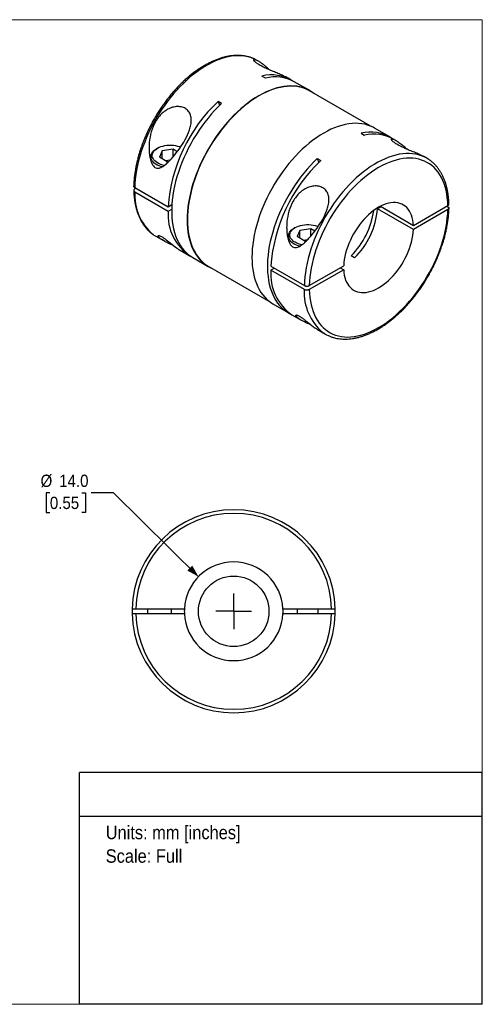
# Model space of a CAD drawing. Header units: millimetres. Extents: x 0 to 216, y 0 to 140.
# Tile 3 of 3: x 150 to 216, y 0 to 140. Entities that reach past the tile are written whole.
import ezdxf
from ezdxf.enums import TextEntityAlignment as Align

# ---------------------------------------------------------------- set-up
doc = ezdxf.new("R2010")
doc.units = ezdxf.units.MM
doc.header["$LTSCALE"] = 0.5
doc.linetypes.add('SLD-Solid', pattern=[0])
doc.layers.add('SLD-0', color=7, linetype='SLD-Solid', lineweight=25)
doc.layers.add('TEXT', color=140, linetype='SLD-Solid', lineweight=25)
doc.styles.add('SLDTEXTSTYLE0', font='GOTHIC.TTF', dxfattribs={"width": 0.913})
doc.dimstyles.new('SLDDIMSTYLE0', dxfattribs={"dimtxt": 1.75, "dimasz": 1.75, "dimexe": 0, "dimexo": 0.0625, "dimgap": 0.4375, "dimtad": 0, "dimtih": 1, "dimtoh": 1, "dimdec": 1, "dimrnd": 1e-09, "dimzin": 4, "dimdsep": 46, "dimtxsty": 'SLDTEXTSTYLE0', "dimsah": 1, "dimcen": 0, "dimadec": 0, "dimazin": 1, "dimtfac": 1, "dimtdec": 1, "dimtofl": 0, "dimtmove": 0, "dimatfit": 3, "dimfxl": 0, "dimfrac": 2, "dimtolj": 1, "dimtzin": 12, "dimarcsym": 0})

# ---------------------------------------------------------------- blocks, each defined once
blk = doc.blocks.new('SW_NOTE_0')
at = {"layer": 'TEXT', "color": 0, "insert": (0, 2.43), "char_height": 1.905, "attachment_point": 1, "style": 'SLDTEXTSTYLE0'}
blk.add_mtext('Units: mm [inches]', dxfattribs=at)
blk = doc.blocks.new('SW_NOTE_0_1')
at = {"layer": 'TEXT', "color": 0, "insert": (0, 2.43), "char_height": 1.905, "attachment_point": 1, "style": 'SLDTEXTSTYLE0'}
blk.add_mtext('Scale: Full', dxfattribs=at)
blk = doc.blocks.new('Block1')
at = {"layer": 'TEXT'}
for p, q in [((215.9, 32.88), (158.75, 32.88)), ((158.75, 0), (158.75, 32.88)), ((215.9, 0), (215.9, 32.88)), ((158.75, 26.7), (215.9, 26.7)), ((215.9, 0), (158.75, 0))]:
    blk.add_line(p, q, dxfattribs=at)
at = {"layer": 'TEXT', "color": 140}
for name, p in [('SW_NOTE_0', (162.49, 22.9)), ('SW_NOTE_0_1', (162.49, 19.56))]:
    blk.add_blockref(name, p, dxfattribs=at)
at = {"layer": 'TEXT', "color": 140, "style": 'SLDTEXTSTYLE0', "width": 0.913, "flags": 2}
for tag, height, p in [('AUTOATTR0', 2.12, (177.79, 28.35)), ('AUTOATTR1_0', 2.38, (166.91, 14.94)), ('AUTOATTR1_1', 2.38, (163.03, 11.86)), ('AUTOATTR1_2', 2.38, (168.89, 8.78))]:
    blk.add_attdef(tag, text='', height=height, dxfattribs=at).set_placement(p, align=Align.BOTTOM_LEFT)
blk = doc.blocks.new('Block2')
at = {"color": 7, "linetype": 'SLD-Solid', "lineweight": 18}
for p, q in [((0, 139.7), (215.9, 139.7)), ((215.9, 139.7), (215.9, 0)), ((0, 0), (215.9, 0))]:
    blk.add_line(p, q, dxfattribs=at)
blk = doc.blocks.new('_D_4')
at = {"layer": 'SLD-0'}
for p, q in [((154.57, 72.56), (154.04, 72.56)), ((154.04, 72.56), (154.04, 69.78)), ((159.1, 72.56), (159.63, 72.56)), ((159.63, 72.56), (159.63, 69.78)), ((163.59, 72.56), (160.42, 72.56)), ((175.65, 60.67), (163.59, 72.56)), ((154.04, 69.78), (154.57, 69.78)), ((159.63, 69.78), (159.1, 69.78))]:
    blk.add_line(p, q, dxfattribs=at)
blk.add_solid([(175.65, 60.67), (174.76, 62.26), (174.06, 61.55)], dxfattribs=at)
at = {"layer": 'SLD-0', "char_height": 1.75, "attachment_point": 1, "style": 'SLDTEXTSTYLE0'}
for s, insert in [('%%c', (153.25, 75.15)), ('14.0', (155.89, 75.15)), ('0.55', (154.57, 72.02))]:
    blk.add_mtext(s, dxfattribs=dict(at, insert=insert))
blk = doc.blocks.new('SW_CENTERMARKSYMBOL_1')
at = {"layer": 'SLD-0', "color": 0}
for q in [(0, 2.54), (-2.54, 0), (0, -2.54), (2.54, 0)]:
    blk.add_line((0, 0), q, dxfattribs=at)

msp = doc.modelspace()

# ---------------------------------------------------------------- linework, layer by layer
for p, q in [((184.15, 133.83), (183.99, 133.92)), ((185.14, 131.42), (184.64, 131.7)), ((188.73, 131.18), (188.36, 131.4)), ((191.42, 129.63), (189.23, 130.9)), ((199.99, 124.63), (191.39, 129.59)), ((178.92, 127.83), (178.42, 128.11)), ((178.42, 128.11), (178.65, 127.56)), ((198.71, 123.58), (199.21, 123.29)), ((202.8, 123.06), (200.61, 124.33)), ((203.66, 122.56), (203.3, 122.77)), ((168.88, 120.26), (168.88, 119.69)), ((169.83, 121.47), (169.69, 121.39)), ((170.51, 121.08), (170.1, 120.19)), ((171.22, 119.54), (170.1, 120.19)), ((172.04, 121.31), (170.51, 121.08)), ((170.51, 119.95), (170.51, 121.08)), ((172.63, 120.97), (172.04, 121.31)), ((172.04, 120.24), (172.04, 121.31)), ((171.6, 119.75), (171.02, 119.66)), ((171.22, 119.54), (171.43, 119.57)), ((192.49, 119.99), (192.99, 119.7)), ((192.49, 119.99), (192.72, 119.44)), ((208.04, 120.04), (207.88, 120.13)), ((171.35, 113.12), (166.62, 115.86)), ((166.76, 115.77), (166.62, 115.69)), ((166.62, 115.28), (171.35, 112.55)), ((171.87, 113.42), (171.35, 113.12)), ((201.44, 113.22), (206.13, 110.5)), ((206.13, 110.5), (211.02, 113.32)), ((210.87, 113.24), (211.02, 113.16)), ((171.35, 112.55), (171.85, 112.84)), ((201.54, 113.16), (201.04, 112.87)), ((206.13, 109.93), (201.04, 112.87)), ((211.02, 112.75), (206.13, 109.93)), ((169.6, 108.98), (170.68, 108.35)), ((188.4, 109), (188.4, 108.42)), ((189.35, 110.2), (189.2, 110.12)), ((190.03, 109.81), (189.62, 108.92)), ((191.56, 110.05), (190.03, 109.81)), ((190.03, 108.69), (190.03, 109.81)), ((192.15, 109.71), (191.56, 110.05)), ((191.56, 108.97), (191.56, 110.05)), ((190.74, 108.28), (189.62, 108.92)), ((191.11, 108.48), (190.54, 108.39)), ((190.74, 108.28), (190.94, 108.31)), ((173.04, 106.99), (174.33, 106.24)), ((197.78, 105.9), (197.29, 106.19)), ((174.83, 105.96), (177.02, 104.69)), ((191.36, 101.98), (196.25, 104.8)), ((177.04, 104.73), (185.64, 99.77)), ((185.92, 104.71), (190.66, 101.98)), ((186.41, 104.43), (185.92, 104.14)), ((190.66, 101.41), (185.92, 104.14)), ((196.25, 104.22), (191.36, 101.41)), ((195.75, 104.51), (196.25, 104.22)), ((186.21, 99.38), (188.4, 98.12)), ((188.9, 97.83), (190.2, 97.08)), ((192.55, 95.72), (193.64, 95.1)), ((166.24, 56.11), (166.24, 55.41)), ((166.74, 56.11), (173.65, 56.11)), ((168.44, 56.11), (168.44, 55.41)), ((171.84, 55.41), (171.84, 56.11)), ((187.63, 56.11), (194.53, 56.11)), ((189.64, 56.11), (189.64, 55.41)), ((192.64, 55.41), (192.64, 56.11)), ((195.03, 55.41), (195.03, 56.11)), ((173.65, 55.41), (166.74, 55.41)), ((194.53, 55.41), (187.63, 55.41)), ((171.84, 44.36), (171.84, 44.36))]:
    msp.add_line(p, q)
at = {"flags": 128}
for points in [[(183.61, 134.12), (183.23, 134.27), (182.82, 134.4), (182.4, 134.5), (181.96, 134.56), (181.51, 134.59), (181.05, 134.59), (180.57, 134.55), (180.09, 134.47), (179.6, 134.37), (179.1, 134.23), (178.59, 134.06), (178.08, 133.85), (177.57, 133.62), (177.05, 133.35), (176.54, 133.05), (176.02, 132.72), (175.51, 132.37), (175, 131.98), (174.49, 131.57), (173.99, 131.13), (173.5, 130.67), (173.02, 130.18), (172.54, 129.67), (172.08, 129.14), (171.63, 128.59), (171.19, 128.03), (170.76, 127.44), (170.36, 126.84), (169.96, 126.23), (169.59, 125.6), (169.24, 124.96), (168.9, 124.31), (168.58, 123.66), (168.29, 123), (168.02, 122.34), (167.77, 121.67), (167.54, 121), (167.34, 120.34), (167.16, 119.68), (167, 119.02), (166.87, 118.37), (166.77, 117.72), (166.69, 117.09), (166.64, 116.47), (166.62, 115.86)], [(183.99, 133.92), (183.62, 134.11), (183.61, 134.12)], [(191.99, 129.24), (191.95, 129.28), (191.6, 129.52), (191.23, 129.73), (190.85, 129.91), (190.45, 130.06), (190.04, 130.17), (189.61, 130.25), (189.16, 130.29), (188.7, 130.31), (188.23, 130.28), (187.76, 130.23), (187.27, 130.14), (186.77, 130.02), (186.27, 129.86), (185.76, 129.67), (185.25, 129.45), (184.73, 129.2), (184.22, 128.92), (183.7, 128.61), (183.19, 128.26), (182.68, 127.89), (182.17, 127.5), (181.67, 127.07), (181.17, 126.62), (180.68, 126.15), (180.2, 125.65), (179.73, 125.13), (179.28, 124.59), (178.83, 124.03), (178.4, 123.45), (177.99, 122.86), (177.59, 122.25), (177.2, 121.63), (176.84, 121), (176.49, 120.36), (176.17, 119.71), (175.86, 119.05), (175.58, 118.39), (175.32, 117.73), (175.08, 117.06), (174.86, 116.4), (174.67, 115.73), (174.5, 115.07), (174.36, 114.42), (174.25, 113.77), (174.15, 113.13), (174.09, 112.5), (174.05, 111.89), (174.04, 111.28), (174.05, 110.69), (174.09, 110.12), (174.15, 109.57), (174.25, 109.04), (174.36, 108.52), (174.5, 108.03), (174.67, 107.56), (174.86, 107.12), (175.08, 106.71), (175.32, 106.32), (175.58, 105.95), (175.86, 105.62), (176.17, 105.32), (176.49, 105.04), (176.84, 104.8), (177.2, 104.59), (177.59, 104.41), (177.64, 104.39)], [(191.39, 129.59), (191.21, 129.69), (190.83, 129.87), (190.43, 130.01), (190.02, 130.12), (189.59, 130.2), (189.14, 130.25), (188.69, 130.26), (188.22, 130.24), (187.74, 130.18), (187.26, 130.09), (186.76, 129.97), (186.26, 129.82), (185.76, 129.63), (185.25, 129.41), (184.73, 129.16), (184.22, 128.88), (183.71, 128.57), (183.19, 128.23), (182.68, 127.86), (182.18, 127.46), (181.68, 127.04), (181.18, 126.59), (180.7, 126.11), (180.22, 125.62), (179.75, 125.1), (179.29, 124.56), (178.85, 124.01), (178.42, 123.43), (178.01, 122.84), (177.61, 122.24), (177.23, 121.62), (176.86, 120.99), (176.52, 120.35), (176.2, 119.7), (175.89, 119.05), (175.61, 118.39), (175.35, 117.73), (175.11, 117.06), (174.89, 116.4), (174.7, 115.74), (174.54, 115.08), (174.4, 114.43), (174.28, 113.78), (174.19, 113.15), (174.12, 112.52), (174.09, 111.9), (174.07, 111.3), (174.09, 110.72), (174.12, 110.15), (174.19, 109.6), (174.28, 109.06), (174.4, 108.55), (174.54, 108.06), (174.7, 107.6), (174.89, 107.16), (175.11, 106.74), (175.35, 106.35), (175.61, 105.99), (175.89, 105.66), (176.2, 105.36), (176.52, 105.08), (176.86, 104.84), (177.04, 104.73)], [(178.92, 127.83), (178.42, 127.34), (177.94, 126.83), (177.46, 126.3), (177, 125.75), (176.55, 125.18), (176.12, 124.59), (175.7, 123.99), (175.3, 123.37), (174.91, 122.73), (174.55, 122.09), (174.2, 121.44), (173.88, 120.77), (173.58, 120.11), (173.29, 119.43), (173.04, 118.76), (172.8, 118.08), (172.59, 117.41), (172.41, 116.73), (172.25, 116.06), (172.12, 115.4), (172.01, 114.75), (171.93, 114.1), (171.88, 113.47), (171.85, 112.85), (171.85, 112.25), (171.88, 111.66), (171.93, 111.09), (172.01, 110.54), (172.12, 110.01), (172.25, 109.5), (172.41, 109.01), (172.59, 108.56), (172.8, 108.12), (173.04, 107.72), (173.29, 107.34), (173.58, 106.99), (173.88, 106.67), (174.2, 106.38), (174.55, 106.13), (174.83, 105.96)], [(200.61, 124.33), (200.43, 124.43), (200.04, 124.6), (199.64, 124.75), (199.23, 124.86), (198.8, 124.94), (198.35, 124.99), (197.9, 125), (197.43, 124.98), (196.95, 124.92), (196.46, 124.83), (195.96, 124.71), (195.46, 124.55), (194.95, 124.37), (194.44, 124.15), (193.93, 123.9), (193.41, 123.61), (192.9, 123.3), (192.38, 122.96), (191.87, 122.59), (191.36, 122.19), (190.86, 121.76), (190.36, 121.31), (189.88, 120.84), (189.4, 120.34), (188.93, 119.82), (188.47, 119.28), (188.03, 118.72), (187.59, 118.15), (187.18, 117.55), (186.78, 116.95), (186.4, 116.33), (186.03, 115.69), (185.69, 115.05), (185.36, 114.4), (185.05, 113.75), (184.77, 113.09), (184.51, 112.42), (184.27, 111.76), (184.05, 111.09), (183.86, 110.43), (183.7, 109.77), (183.55, 109.11), (183.44, 108.46), (183.35, 107.82), (183.28, 107.2), (183.24, 106.58), (183.23, 105.98), (183.24, 105.39), (183.28, 104.82), (183.35, 104.26), (183.44, 103.73), (183.55, 103.22), (183.7, 102.73), (183.86, 102.26), (184.05, 101.82), (184.27, 101.4), (184.51, 101.01), (184.77, 100.65), (185.05, 100.31), (185.36, 100.01), (185.69, 99.74), (186.03, 99.49), (186.21, 99.38)], [(170.82, 119.03), (170.59, 119.08), (170.31, 119.17), (170.06, 119.27), (169.83, 119.39), (169.63, 119.52), (169.45, 119.67), (169.31, 119.82), (169.2, 119.99), (169.12, 120.16), (169.09, 120.34), (169.09, 120.52), (169.12, 120.69), (169.2, 120.87), (169.31, 121.03), (169.45, 121.19), (169.63, 121.34), (169.83, 121.47), (170.06, 121.59), (170.31, 121.69), (170.59, 121.77), (170.87, 121.83), (171.17, 121.88), (171.48, 121.9), (171.79, 121.9), (172.09, 121.88), (172.39, 121.83), (172.68, 121.77), (172.95, 121.69), (173.11, 121.63)], [(170.49, 118.82), (170.33, 118.87), (170.06, 118.96), (169.8, 119.08), (169.58, 119.21), (169.38, 119.35), (169.21, 119.51), (169.08, 119.68), (168.98, 119.85), (168.91, 120.03), (168.88, 120.22), (168.89, 120.4), (168.94, 120.58), (169.02, 120.76), (169.14, 120.93), (169.29, 121.1), (169.48, 121.25), (169.69, 121.39)], [(207.65, 120.24), (207.27, 120.39), (206.87, 120.52), (206.44, 120.62), (206, 120.68), (205.55, 120.71), (205.09, 120.71), (204.62, 120.67), (204.13, 120.6), (203.64, 120.49), (203.14, 120.35), (202.63, 120.18), (202.12, 119.98), (201.61, 119.74), (201.09, 119.47), (200.58, 119.17), (200.06, 118.85), (199.55, 118.49), (199.04, 118.1), (198.53, 117.69), (198.03, 117.25), (197.54, 116.79), (197.06, 116.3), (196.58, 115.8), (196.12, 115.27), (195.67, 114.72), (195.23, 114.15), (194.81, 113.56), (194.4, 112.96), (194.01, 112.35), (193.63, 111.72), (193.28, 111.08), (192.94, 110.44), (192.63, 109.78), (192.33, 109.12), (192.06, 108.46), (191.81, 107.79), (191.58, 107.13), (191.38, 106.46), (191.2, 105.8), (191.04, 105.14), (190.92, 104.49), (190.81, 103.84), (190.73, 103.21), (190.68, 102.59), (190.66, 101.98)], [(192.49, 119.99), (192, 119.51), (191.52, 119), (191.04, 118.47), (190.58, 117.91), (190.13, 117.34), (189.7, 116.75), (189.28, 116.15), (188.88, 115.53), (188.49, 114.9), (188.13, 114.25), (187.78, 113.6), (187.46, 112.94), (187.15, 112.27), (186.87, 111.6), (186.61, 110.92), (186.38, 110.24), (186.17, 109.57), (185.99, 108.9), (185.83, 108.23), (185.69, 107.57), (185.59, 106.91), (185.51, 106.27), (185.45, 105.63), (185.42, 105.02), (185.42, 104.41), (185.45, 103.82), (185.51, 103.25), (185.59, 102.7), (185.69, 102.17), (185.83, 101.66), (185.99, 101.18), (186.17, 100.72), (186.38, 100.28), (186.61, 99.88), (186.87, 99.5), (187.15, 99.15), (187.46, 98.83), (187.78, 98.55), (188.13, 98.29), (188.49, 98.07), (188.66, 97.98)], [(211.02, 113.32), (210.99, 113.89), (210.94, 114.44), (210.86, 114.98), (210.76, 115.49), (210.63, 115.98), (210.47, 116.45), (210.3, 116.89), (210.09, 117.31), (209.87, 117.7), (209.62, 118.07), (209.35, 118.41), (209.05, 118.71), (208.74, 118.99), (208.4, 119.24), (208.05, 119.45), (207.68, 119.63), (207.29, 119.78), (206.89, 119.9), (206.47, 119.99), (206.03, 120.04), (205.59, 120.05), (205.13, 120.04), (204.66, 119.99), (204.18, 119.9), (203.69, 119.78), (203.2, 119.63), (202.7, 119.45), (202.2, 119.24), (201.7, 118.99), (201.19, 118.71), (200.68, 118.41), (200.18, 118.07), (199.68, 117.71), (199.18, 117.31), (198.69, 116.89), (198.2, 116.45), (197.72, 115.98), (197.25, 115.49), (196.79, 114.98), (196.35, 114.44), (195.91, 113.89), (195.49, 113.32), (195.09, 112.74), (194.7, 112.14), (194.33, 111.53), (193.97, 110.91), (193.64, 110.27), (193.33, 109.63), (193.03, 108.99), (192.76, 108.34), (192.51, 107.68), (192.29, 107.03), (192.08, 106.38), (191.91, 105.73), (191.75, 105.08), (191.62, 104.44), (191.52, 103.81), (191.44, 103.19), (191.39, 102.58), (191.36, 101.98)], [(206.13, 110.5), (206.1, 110.9), (206.05, 111.27), (205.96, 111.63), (205.86, 111.96), (205.73, 112.27), (205.57, 112.55), (205.39, 112.81), (205.19, 113.04), (204.97, 113.24), (204.73, 113.4), (204.47, 113.54), (204.19, 113.64), (203.9, 113.71), (203.59, 113.75), (203.27, 113.75), (202.94, 113.72), (202.6, 113.66), (202.26, 113.56), (201.9, 113.43), (201.55, 113.27), (201.19, 113.08), (200.83, 112.86), (200.48, 112.61), (200.12, 112.33), (199.78, 112.03), (199.44, 111.7), (199.11, 111.35), (198.79, 110.97), (198.48, 110.58), (198.19, 110.17), (197.91, 109.75), (197.65, 109.32), (197.41, 108.87), (197.19, 108.42), (196.99, 107.96), (196.81, 107.5), (196.65, 107.04), (196.52, 106.57), (196.42, 106.12), (196.33, 105.67), (196.28, 105.23), (196.25, 104.8)], [(191.36, 101.41), (191.39, 100.84), (191.44, 100.29), (191.52, 99.75), (191.62, 99.24), (191.75, 98.75), (191.91, 98.28), (192.08, 97.84), (192.29, 97.42), (192.51, 97.02), (192.76, 96.66), (193.03, 96.32), (193.33, 96.02), (193.64, 95.74), (193.97, 95.49), (194.33, 95.28), (194.7, 95.09), (195.09, 94.94), (195.49, 94.83), (195.91, 94.74), (196.35, 94.69), (196.79, 94.67), (197.25, 94.69), (197.72, 94.74), (198.2, 94.83), (198.69, 94.94), (199.18, 95.09), (199.68, 95.28), (200.18, 95.49), (200.68, 95.74), (201.19, 96.01), (201.7, 96.32), (202.2, 96.66), (202.7, 97.02), (203.2, 97.42), (203.69, 97.83), (204.18, 98.28), (204.66, 98.75), (205.13, 99.24), (205.59, 99.75), (206.03, 100.28), (206.47, 100.83), (206.89, 101.4), (207.29, 101.99), (207.68, 102.59), (208.05, 103.2), (208.4, 103.82), (208.74, 104.45), (209.05, 105.09), (209.35, 105.74), (209.62, 106.39), (209.87, 107.04), (210.09, 107.7), (210.3, 108.35), (210.47, 109), (210.63, 109.65), (210.76, 110.29), (210.86, 110.92), (210.94, 111.54), (210.99, 112.15), (211.02, 112.75)], [(190.33, 107.77), (190.1, 107.82), (189.83, 107.9), (189.58, 108), (189.35, 108.12), (189.14, 108.25), (188.97, 108.4), (188.82, 108.56), (188.71, 108.72), (188.64, 108.9), (188.6, 109.07), (188.6, 109.25), (188.64, 109.43), (188.71, 109.6), (188.82, 109.76), (188.97, 109.92), (189.14, 110.07), (189.35, 110.2), (189.58, 110.32), (189.83, 110.42), (190.1, 110.5), (190.39, 110.57), (190.69, 110.61), (190.99, 110.63), (191.3, 110.63), (191.61, 110.61), (191.91, 110.57), (192.2, 110.5), (192.47, 110.42), (192.62, 110.36)], [(172.18, 107.59), (172.16, 107.6), (171.97, 107.69), (171.61, 107.87), (171.43, 107.96), (171.26, 108.04), (171.05, 108.15), (170.86, 108.25), (170.68, 108.35), (170.46, 108.49), (170.27, 108.62), (170.12, 108.74), (170.01, 108.84), (169.98, 108.89), (169.95, 108.94), (169.94, 108.98), (169.93, 109.01), (169.98, 109.06), (170, 109.07), (170.04, 109.07), (170.08, 109.06), (170.17, 109.04), (170.28, 108.99), (170.42, 108.92), (170.57, 108.83), (170.73, 108.72), (170.91, 108.59), (171.07, 108.47), (171.24, 108.34), (171.44, 108.18), (171.64, 108.02), (171.85, 107.85), (172.12, 107.64), (172.38, 107.44), (172.62, 107.26), (172.83, 107.11), (172.83, 107.11)], [(190.01, 107.55), (189.84, 107.6), (189.57, 107.7), (189.32, 107.81), (189.09, 107.94), (188.9, 108.09), (188.73, 108.24), (188.59, 108.41), (188.49, 108.59), (188.43, 108.77), (188.4, 108.95), (188.41, 109.14), (188.46, 109.32), (188.54, 109.5), (188.66, 109.67), (188.81, 109.83), (188.99, 109.98), (189.2, 110.12)], [(196.25, 104.22), (196.28, 103.83), (196.33, 103.45), (196.42, 103.1), (196.52, 102.77), (196.65, 102.46), (196.81, 102.17), (196.99, 101.92), (197.19, 101.69), (197.41, 101.49), (197.65, 101.32), (197.91, 101.19), (198.19, 101.09), (198.48, 101.02), (198.79, 100.98), (199.11, 100.98), (199.44, 101.01), (199.78, 101.07), (200.12, 101.17), (200.48, 101.3), (200.83, 101.46), (201.19, 101.65), (201.55, 101.87), (201.9, 102.12), (202.26, 102.4), (202.6, 102.7), (202.94, 103.03), (203.27, 103.38), (203.59, 103.75), (203.9, 104.15), (204.19, 104.55), (204.47, 104.98), (204.73, 105.41), (204.97, 105.86), (205.19, 106.31), (205.39, 106.77), (205.57, 107.23), (205.73, 107.69), (205.86, 108.15), (205.96, 108.61), (206.05, 109.06), (206.1, 109.5), (206.13, 109.93)]]:
    msp.add_lwpolyline(points, dxfattribs=at)
msp.add_circle((180.64, 55.76), 5)
for centre, radius, start, end in [((186.01, 126.22), 5.65, 58.3811, 104.025), ((186.51, 125.87), 5.71, 61.5904, 103.9086), ((194, 111.6), 22.7, 133.3355, 176.1686), ((200.08, 118.1), 5.65, 58.3832, 104.0228), ((200.58, 117.75), 5.71, 61.5883, 103.9106), ((205.63, 115.87), 4.81, 54.8562, 65.1581), ((208.57, 103.2), 22.7, 133.3355, 176.1686), ((173.97, 114.85), 7.37, 176.6244, 229.9594), ((178.24, 111.97), 6.91, 175.2009, 238.0636), ((189.29, 114.21), 11.33, 314.9243, 352.0009), ((189.98, 113.79), 11.1, 314.6537, 355.2275), ((172, 113.14), 4.81, 234.8553, 239.9993), ((192.91, 103.58), 7.01, 175.4527, 235.1133), ((198.01, 100.97), 7.37, 176.6244, 229.9594), ((196.04, 99.26), 4.81, 234.8562, 245.1581), ((180.64, 55.76), 14.4, 1.3927, 178.6073), ((180.64, 55.76), 13.9, 1.4429, 178.5571), ((180.64, 55.76), 7, 2.866, 177.134), ((180.64, 55.76), 7, 177.134, 182.866), ((180.64, 55.76), 7, 357.134, 2.866), ((180.64, 55.76), 14.4, 181.3927, 358.6073), ((180.64, 55.76), 13.9, 181.4429, 358.5571), ((180.64, 55.76), 7, 182.866, 357.134)]:
    msp.add_arc(centre, radius, start, end)
for points, knots in [([(183.58, 134.13), (183.57, 134.14), (183.44, 134.2), (183.17, 134.3), (182.77, 134.43), (182.36, 134.53), (181.94, 134.6), (181.5, 134.63), (181.05, 134.64), (180.6, 134.62), (180.13, 134.56), (179.66, 134.47), (179.17, 134.36), (178.69, 134.21), (178.2, 134.03), (177.7, 133.83), (177.21, 133.59), (176.71, 133.33), (176.21, 133.04), (175.72, 132.72), (175.23, 132.38), (174.74, 132.01), (174.26, 131.62), (173.78, 131.2), (173.31, 130.76), (172.85, 130.3), (172.4, 129.82), (171.96, 129.32), (171.53, 128.81), (171.11, 128.27), (170.71, 127.73), (170.31, 127.16), (169.94, 126.59), (169.58, 126), (169.23, 125.4), (168.9, 124.79), (168.59, 124.18), (168.3, 123.56), (168.03, 122.93), (167.78, 122.3), (167.55, 121.67), (167.34, 121.04), (167.15, 120.41), (166.98, 119.78), (166.84, 119.16), (166.72, 118.54), (166.62, 117.92), (166.54, 117.32), (166.49, 116.72), (166.47, 116.3), (166.47, 116.09), (166.47, 116.06)], [0, 0, 0, 0, 0.001646, 0.022219, 0.042816, 0.063461, 0.084172, 0.104964, 0.125843, 0.146808, 0.167855, 0.188975, 0.210156, 0.231386, 0.252654, 0.273948, 0.295259, 0.316579, 0.337903, 0.359225, 0.380542, 0.401852, 0.423154, 0.444448, 0.465733, 0.48701, 0.508279, 0.529541, 0.550797, 0.572047, 0.593293, 0.614535, 0.635774, 0.657012, 0.678249, 0.699487, 0.720725, 0.741966, 0.76321, 0.784457, 0.80571, 0.826969, 0.848235, 0.869509, 0.890792, 0.912085, 0.933387, 0.9547, 0.976023, 0.997356, 1, 1, 1, 1]), ([(188.36, 131.39), (188.35, 131.4), (188.25, 131.46), (188.02, 131.58), (187.71, 131.73), (187.39, 131.87), (187.08, 132.01), (186.76, 132.14), (186.42, 132.28), (186.07, 132.43), (185.71, 132.58), (185.36, 132.74), (185.02, 132.89), (184.69, 133.06), (184.4, 133.22), (184.14, 133.37), (183.91, 133.52), (183.74, 133.66), (183.61, 133.78), (183.52, 133.88), (183.48, 133.96), (183.48, 134.02), (183.52, 134.05), (183.57, 134.06), (183.63, 134.05), (183.71, 134.03), (183.81, 134), (183.96, 133.93), (184.12, 133.85), (184.32, 133.73), (184.55, 133.57), (184.82, 133.37), (185.13, 133.12), (185.43, 132.86), (185.64, 132.66), (185.73, 132.57)], [0, 0, 0, 0, 0.0059849, 0.0454897, 0.0835613, 0.113726, 0.1430045, 0.1732208, 0.2026565, 0.2327412, 0.2622353, 0.2920721, 0.3215526, 0.3514117, 0.3811538, 0.4109415, 0.440838, 0.470531, 0.5005571, 0.5301394, 0.5602908, 0.5897588, 0.6199935, 0.6394869, 0.6593323, 0.6796141, 0.7080412, 0.7372156, 0.7673096, 0.7984801, 0.8367435, 0.876235, 0.9171504, 0.9640543, 1, 1, 1, 1]), ([(173.75, 122.68), (173.51, 122.23), (172.95, 121.37), (172.2, 120.4), (171.58, 119.71), (171.17, 119.32), (170.85, 119.05), (170.59, 118.87), (170.32, 118.73), (170.04, 118.63), (169.76, 118.61), (169.47, 118.72), (169.23, 118.96), (169.04, 119.27), (168.9, 119.62), (168.79, 119.99), (168.72, 120.37), (168.65, 120.87), (168.62, 121.52), (168.67, 122.54), (168.91, 123.82), (169.5, 125.25), (170.29, 126.28), (171.1, 126.91), (171.78, 127.24), (172.5, 127.4), (173.2, 127.36), (173.81, 127.13), (174.28, 126.71), (174.56, 126.15), (174.66, 125.5), (174.59, 124.79), (174.34, 123.83), (174, 123.13), (173.75, 122.68)], [0, 0, 0, 0, 0.0621774, 0.1245576, 0.1566682, 0.1869081, 0.2031849, 0.2181663, 0.2349146, 0.2495908, 0.266066, 0.2809824, 0.2957537, 0.312387, 0.3270847, 0.3437627, 0.3588089, 0.3750692, 0.4054768, 0.4375446, 0.4997923, 0.5621241, 0.6244327, 0.6557758, 0.6870083, 0.7181971, 0.7494845, 0.7807633, 0.8120685, 0.8433929, 0.8747496, 0.9061484, 0.9375546, 1, 1, 1, 1]), ([(207.88, 120.13), (207.87, 120.14), (207.76, 120.2), (207.54, 120.31), (207.22, 120.47), (206.91, 120.61), (206.6, 120.74), (206.28, 120.88), (205.93, 121.02), (205.58, 121.16), (205.23, 121.31), (204.87, 121.47), (204.53, 121.63), (204.21, 121.79), (203.91, 121.95), (203.65, 122.11), (203.43, 122.26), (203.25, 122.39), (203.12, 122.51), (203.04, 122.62), (203, 122.7), (203, 122.75), (203.03, 122.78), (203.08, 122.79), (203.14, 122.79), (203.22, 122.77), (203.33, 122.73), (203.47, 122.67), (203.64, 122.58), (203.84, 122.46), (204.07, 122.3), (204.34, 122.1), (204.64, 121.86), (204.95, 121.59), (205.16, 121.39), (205.25, 121.31)], [0, 0, 0, 0, 0.0059849, 0.0454897, 0.0835613, 0.113726, 0.1430045, 0.1732208, 0.2026565, 0.2327412, 0.2622353, 0.2920721, 0.3215526, 0.3514117, 0.3811538, 0.4109415, 0.440838, 0.470531, 0.5005571, 0.5301394, 0.5602908, 0.5897588, 0.6199935, 0.6394869, 0.6593323, 0.6796141, 0.7080412, 0.7372156, 0.7673096, 0.7984801, 0.8367435, 0.876235, 0.9171504, 0.9640543, 1, 1, 1, 1]), ([(211.16, 113.53), (211.16, 113.56), (211.16, 113.77), (211.14, 114.17), (211.08, 114.71), (211.01, 115.24), (210.91, 115.75), (210.78, 116.24), (210.64, 116.71), (210.46, 117.16), (210.27, 117.59), (210.05, 117.99), (209.81, 118.37), (209.55, 118.73), (209.27, 119.05), (208.97, 119.35), (208.69, 119.6), (208.5, 119.73), (208.42, 119.79)], [0, 0, 0, 0, 0.0096042, 0.0778012, 0.1460186, 0.2142257, 0.2824012, 0.3505183, 0.4185445, 0.4864419, 0.5541692, 0.6216849, 0.6889512, 0.7559392, 0.8226351, 0.8890437, 0.9551919, 1, 1, 1, 1]), ([(166.62, 115.86), (166.58, 115.89), (166.5, 115.95), (166.46, 116.02), (166.47, 116.06), (166.47, 116.06)], [0, 0, 0, 0, 0.491056, 0.983051, 1, 1, 1, 1]), ([(193.27, 111.41), (193.02, 110.96), (192.47, 110.1), (191.71, 109.13), (191.09, 108.45), (190.69, 108.06), (190.36, 107.79), (190.1, 107.6), (189.84, 107.46), (189.56, 107.36), (189.27, 107.35), (188.99, 107.46), (188.74, 107.69), (188.56, 108), (188.41, 108.36), (188.31, 108.72), (188.23, 109.1), (188.17, 109.61), (188.14, 110.25), (188.19, 111.28), (188.43, 112.55), (189.02, 113.98), (189.81, 115.01), (190.62, 115.64), (191.3, 115.97), (192.02, 116.13), (192.71, 116.1), (193.33, 115.86), (193.79, 115.45), (194.08, 114.89), (194.18, 114.23), (194.11, 113.53), (193.85, 112.57), (193.52, 111.86), (193.27, 111.41)], [0, 0, 0, 0, 0.062177, 0.124558, 0.156668, 0.186908, 0.203185, 0.218166, 0.234915, 0.249591, 0.266066, 0.280982, 0.295754, 0.312387, 0.327085, 0.343763, 0.358809, 0.375069, 0.405477, 0.437545, 0.499792, 0.562124, 0.624433, 0.655776, 0.687008, 0.718197, 0.749485, 0.780763, 0.812069, 0.843393, 0.87475, 0.906148, 0.937555, 1, 1, 1, 1]), ([(166.62, 115.69), (166.6, 115.68), (166.57, 115.67), (166.54, 115.63), (166.5, 115.59), (166.48, 115.55), (166.47, 115.49), (166.48, 115.43), (166.5, 115.38), (166.55, 115.33), (166.59, 115.3), (166.62, 115.28)], [0, 0, 0, 0, 0.082035, 0.164766, 0.249601, 0.374082, 0.499794, 0.622658, 0.749934, 0.875006, 1, 1, 1, 1]), ([(166.47, 115.49), (166.47, 115.46), (166.47, 115.24), (166.5, 114.85), (166.55, 114.3), (166.62, 113.77), (166.72, 113.26), (166.85, 112.77), (167, 112.3), (167.17, 111.85), (167.36, 111.42), (167.58, 111.02), (167.82, 110.64), (168.08, 110.29), (168.36, 109.96), (168.66, 109.66), (168.94, 109.42), (169.13, 109.28), (169.21, 109.23)], [0, 0, 0, 0, 0.009634, 0.077829, 0.146045, 0.21425, 0.282423, 0.350538, 0.418562, 0.486458, 0.554183, 0.621696, 0.688961, 0.755947, 0.82264, 0.889047, 0.955193, 1, 1, 1, 1]), ([(211.02, 113.32), (211.04, 113.34), (211.09, 113.37), (211.14, 113.43), (211.16, 113.49), (211.16, 113.52), (211.16, 113.53)], [0, 0, 0, 0, 0.295751, 0.577442, 0.845068, 1, 1, 1, 1]), ([(211.02, 113.16), (211.03, 113.15), (211.06, 113.13), (211.1, 113.09), (211.14, 113.05), (211.16, 113), (211.16, 112.95), (211.16, 112.9), (211.13, 112.85), (211.08, 112.8), (211.04, 112.77), (211.02, 112.75)], [0, 0, 0, 0, 0.0885262, 0.1827009, 0.2825236, 0.3879935, 0.4991095, 0.61587, 0.7382733, 0.8663174, 1, 1, 1, 1]), ([(194.05, 94.88), (194.06, 94.88), (194.19, 94.81), (194.46, 94.71), (194.86, 94.58), (195.27, 94.48), (195.69, 94.42), (196.13, 94.38), (196.58, 94.38), (197.03, 94.4), (197.5, 94.46), (197.98, 94.54), (198.46, 94.66), (198.94, 94.81), (199.43, 94.98), (199.93, 95.19), (200.42, 95.42), (200.92, 95.69), (201.42, 95.98), (201.91, 96.29), (202.4, 96.64), (202.89, 97.01), (203.37, 97.4), (203.85, 97.82), (204.32, 98.25), (204.78, 98.71), (205.23, 99.19), (205.67, 99.69), (206.1, 100.21), (206.52, 100.74), (206.92, 101.29), (207.32, 101.85), (207.69, 102.43), (208.05, 103.02), (208.4, 103.61), (208.73, 104.22), (209.04, 104.84), (209.33, 105.46), (209.6, 106.08), (209.85, 106.71), (210.08, 107.34), (210.29, 107.97), (210.48, 108.6), (210.65, 109.23), (210.79, 109.86), (210.91, 110.48), (211.01, 111.09), (211.09, 111.7), (211.14, 112.29), (211.16, 112.71), (211.16, 112.93), (211.16, 112.95)], [0, 0, 0, 0, 0.001646, 0.022219, 0.042816, 0.063461, 0.084173, 0.104965, 0.125844, 0.146809, 0.167856, 0.188976, 0.210158, 0.231388, 0.252656, 0.27395, 0.295262, 0.316582, 0.337907, 0.359229, 0.380546, 0.401856, 0.423158, 0.444452, 0.465738, 0.487015, 0.508284, 0.529546, 0.550802, 0.572053, 0.593299, 0.614541, 0.63578, 0.657018, 0.678256, 0.699493, 0.720732, 0.741973, 0.763217, 0.784465, 0.805718, 0.826977, 0.848243, 0.869518, 0.890801, 0.912093, 0.933396, 0.954709, 0.976032, 0.997365, 1, 1, 1, 1]), ([(172.83, 107.11), (172.88, 107.08), (172.95, 107.04), (173.01, 107), (173.04, 106.99)], [0, 0, 0, 0, 0.6238528, 1, 1, 1, 1]), ([(190.66, 101.98), (190.67, 101.97), (190.71, 101.95), (190.77, 101.93), (190.84, 101.91), (190.92, 101.9), (191.01, 101.89), (191.1, 101.9), (191.2, 101.91), (191.29, 101.94), (191.34, 101.96), (191.36, 101.98)], [0, 0, 0, 0, 0.0885262, 0.1827009, 0.2825236, 0.3879935, 0.4991095, 0.61587, 0.7382733, 0.8663174, 1, 1, 1, 1]), ([(191.36, 101.41), (191.35, 101.4), (191.31, 101.38), (191.25, 101.36), (191.19, 101.34), (191.12, 101.33), (191.06, 101.32), (191, 101.32), (190.94, 101.32), (190.88, 101.33), (190.83, 101.34), (190.78, 101.35), (190.73, 101.37), (190.69, 101.39), (190.67, 101.4), (190.66, 101.41)], [0, 0, 0, 0, 0.093176, 0.183643, 0.271402, 0.356453, 0.438795, 0.518428, 0.595352, 0.669567, 0.741072, 0.809868, 0.875954, 0.939332, 1, 1, 1, 1]), ([(191.69, 96.32), (191.68, 96.33), (191.61, 96.37), (191.47, 96.44), (191.28, 96.53), (191.1, 96.62), (190.9, 96.71), (190.7, 96.81), (190.5, 96.92), (190.28, 97.03), (190.06, 97.16), (189.86, 97.29), (189.69, 97.42), (189.58, 97.52), (189.51, 97.6), (189.47, 97.66), (189.45, 97.72), (189.45, 97.76), (189.48, 97.79), (189.53, 97.81), (189.6, 97.8), (189.69, 97.77), (189.8, 97.73), (189.9, 97.67), (189.95, 97.65)], [0, 0, 0, 0, 0.007493, 0.042649, 0.078765, 0.11367, 0.149608, 0.195247, 0.24231, 0.291359, 0.360772, 0.432841, 0.503251, 0.57437, 0.622561, 0.669525, 0.71553, 0.763587, 0.811344, 0.85779, 0.894635, 0.928908, 0.964541, 1, 1, 1, 1]), ([(189.95, 97.65), (190, 97.62), (190.07, 97.57), (190.18, 97.5), (190.3, 97.42), (190.44, 97.32), (190.66, 97.15), (190.93, 96.93), (191.23, 96.69), (191.52, 96.46), (191.78, 96.25), (192.03, 96.07), (192.24, 95.92), (192.4, 95.82), (192.5, 95.75), (192.54, 95.73), (192.55, 95.72)], [0, 0, 0, 0, 0.05163, 0.078088, 0.105356, 0.15603, 0.210533, 0.315501, 0.420053, 0.522592, 0.628815, 0.734073, 0.838311, 0.909808, 0.979343, 1, 1, 1, 1]), ([(166.24, 56.11), (166.24, 56.11), (166.25, 56.11), (166.26, 56.11), (166.29, 56.11), (166.33, 56.11), (166.39, 56.11), (166.46, 56.11), (166.54, 56.11), (166.64, 56.11), (166.71, 56.11), (166.74, 56.11)], [0, 0, 0, 0, 0.0885262, 0.1827009, 0.2825236, 0.3879935, 0.4991095, 0.61587, 0.7382733, 0.8663174, 1, 1, 1, 1]), ([(194.53, 56.11), (194.56, 56.11), (194.61, 56.11), (194.68, 56.11), (194.74, 56.11), (194.8, 56.11), (194.85, 56.11), (194.9, 56.11), (194.94, 56.11), (194.97, 56.11), (194.99, 56.11), (195.01, 56.11), (195.02, 56.11), (195.03, 56.11), (195.03, 56.11), (195.03, 56.11)], [0, 0, 0, 0, 0.093176, 0.183643, 0.271402, 0.356453, 0.438795, 0.518428, 0.595352, 0.669567, 0.741072, 0.809868, 0.875954, 0.939332, 1, 1, 1, 1]), ([(166.74, 55.41), (166.72, 55.41), (166.67, 55.41), (166.6, 55.41), (166.54, 55.41), (166.48, 55.41), (166.42, 55.41), (166.38, 55.41), (166.34, 55.41), (166.31, 55.41), (166.28, 55.41), (166.26, 55.41), (166.25, 55.41), (166.24, 55.41), (166.24, 55.41), (166.24, 55.41)], [0, 0, 0, 0, 0.093176, 0.183643, 0.271402, 0.356453, 0.438795, 0.518428, 0.595352, 0.669567, 0.741072, 0.809868, 0.875954, 0.939332, 1, 1, 1, 1]), ([(195.03, 55.41), (195.03, 55.41), (195.03, 55.41), (195.01, 55.41), (194.99, 55.41), (194.94, 55.41), (194.89, 55.41), (194.82, 55.41), (194.73, 55.41), (194.64, 55.41), (194.57, 55.41), (194.53, 55.41)], [0, 0, 0, 0, 0.0885262, 0.1827009, 0.2825236, 0.3879935, 0.4991095, 0.61587, 0.7382733, 0.8663174, 1, 1, 1, 1])]:
    msp.add_open_spline(points, degree=3, knots=knots)

# ---------------------------------------------------------------- block references
at = {"color": 7, "linetype": 'Continuous'}
for name in ['Block2', 'Block1']:
    msp.add_blockref(name, (0, 0), dxfattribs=at)
at = {"layer": 'SLD-0'}
msp.add_blockref('SW_CENTERMARKSYMBOL_1', (180.64, 55.76), dxfattribs=at)

# ---------------------------------------------------------------- dimensions: what is measured, and where the dimension line sits
dim = msp.add_diameter_dim_2p(p1=(185.62, 50.85), p2=(175.65, 60.67), dimstyle='SLDDIMSTYLE0', dxfattribs=at)
dim.commit()
dim.dimension.update_dxf_attribs({"geometry": '_D_4', "text_midpoint": (156.84, 72.56), "dimtype": 163})

doc.saveas('drawing.dxf')
